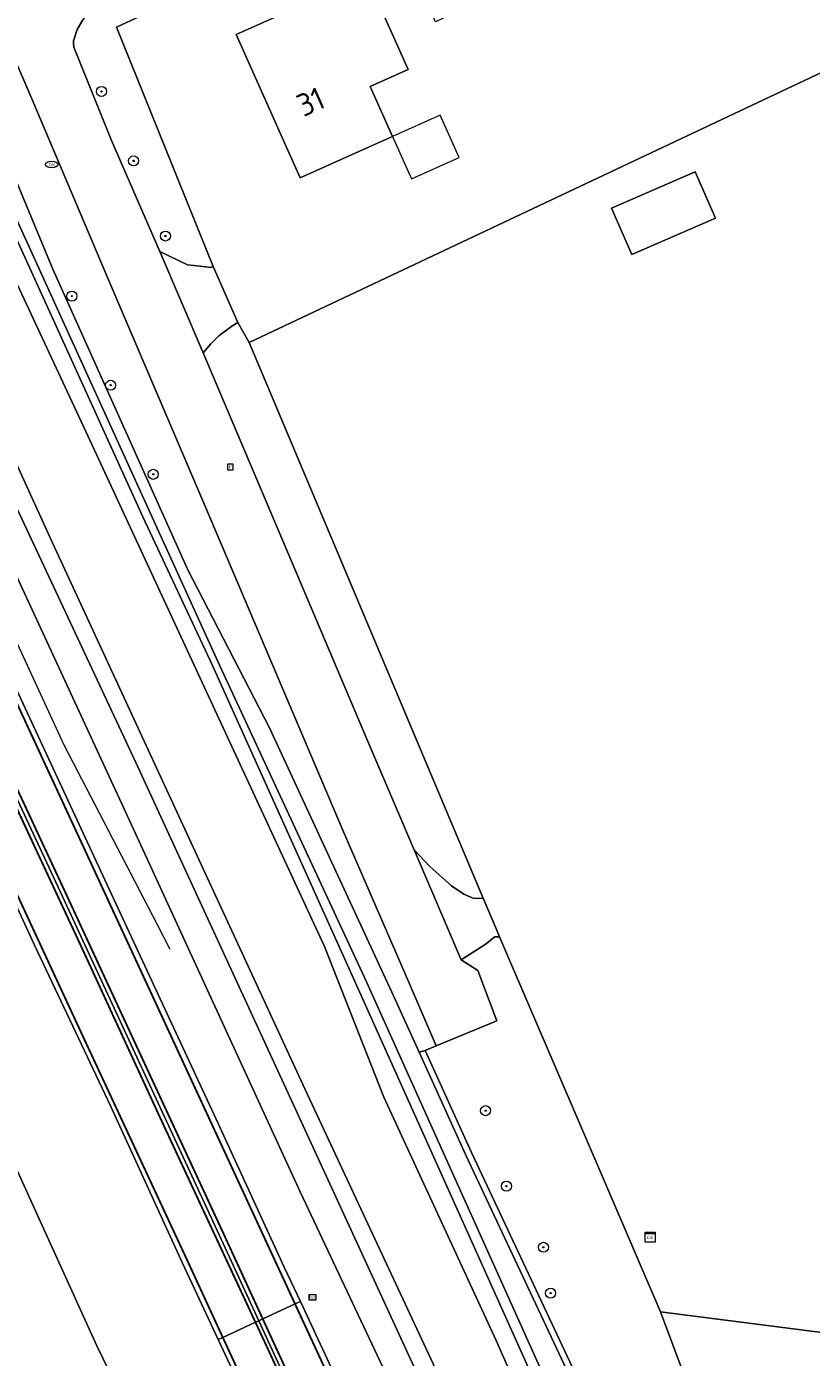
# Model space of a CAD drawing. Header units: metres. Extents: x 168032 to 180145, y 382923 to 399665.
# Tile 140 of 256: x 177609 to 177672, y 388114 to 388220. Entities that reach past the tile are written whole.
import ezdxf
from ezdxf.enums import TextEntityAlignment as Align

# ---------------------------------------------------------------- set-up
doc = ezdxf.new("R2010")
doc.units = ezdxf.units.M
doc.linetypes.add('VW-3-3_STREEP', pattern=[6, 3, -3])
doc.layers.get('0').update_dxf_attribs({"color": 8, "lineweight": 18})
for name, color, linetype, lineweight in [('B-WE-GR-BEPLANTING_CULTUUR_BOSPLANTSOEN-GV', 8, 'Continuous', 18), ('B-WE-GR-BOOM-S', 8, 'Continuous', 18), ('B-WE-GR-BOS_GEMENGD-GV', 8, 'Continuous', 18), ('B-WE-GR-GROENVOORZIENING-GV', 8, 'Continuous', 18), ('B-WE-IE-MEUBILAIR_WEGMEUBILAIR-G', 8, 'Continuous', 18), ('B-WE-IE-MEUBILAIR_WEGMEUBILAIR_PAAL-S', 8, 'Continuous', 18), ('B-WE-KL-DATA-S', 8, 'Continuous', 18), ('B-WE-KL-WATER-S', 8, 'Continuous', 18), ('B-WE-OG-BEBOUWING-GV', 8, 'Continuous', 18), ('B-WE-OG-BEBOUWING-T18', 8, 'Continuous', 18), ('B-WE-OG-BEBOUWING_LUIFEL-GV', 8, 'Continuous', 18), ('B-WE-OG-TERREIN_CULTUURSCHEIDING-GV', 8, 'Continuous', 18), ('B-WE-OG-TERREIN_ERF-GV', 8, 'Continuous', 18), ('B-WE-OG-WATER_SLOOT-GV', 8, 'Continuous', 18), ('B-WE-OG-WEG-GV', 8, 'Continuous', 18), ('B-WE-RI-GWA_RIOOLPUT-S', 8, 'Continuous', 18), ('B-WE-VH-VERHARDING_ASFALT-GV', 8, 'Continuous', 18), ('B-WE-VH-VERHARDING_BETONSTRAATSTEEN-GV', 8, 'Continuous', 18), ('B-WE-VW-MARKERING_LANGS_STREEP_33-G', 8, 'VW-3-3_STREEP', 13), ('B-WE-VW-MARKERING_LANGS_STREEP_DOORGETROKKEN_3X015-G', 8, 'Continuous', 13), ('B-WE-VW-MARKERING_PICTOGRAM-G', 8, 'Continuous', 18)]:
    doc.layers.add(name, color=color, linetype=linetype, lineweight=lineweight)
doc.styles.add('NLCS-ISO', font='NLCS-ISO.ttf')
doc.styles.add('NLCS-ISO-M200-T18', font='NLCS-ISO.ttf', dxfattribs={"height": 0.36})

# ---------------------------------------------------------------- blocks, each defined once
blk = doc.blocks.new('SKL-DATA_SIGNAAL_CAIKAST-SO')
at = {"color": 0, "linetype": 'ByBlock', "lineweight": 18}
for points in [[(-2, 2), (2, 2), (2, 1.68), (-2, 1.68)], [(-2, 1.52), (2, 1.52), (2, -2), (-2, -2)]]:
    blk.add_lwpolyline(points, close=True, dxfattribs=at)
at = {"color": 0, "linetype": 'ByBlock', "lineweight": 18, "style": 'NLCS-ISO'}
blk.add_text('cai', height=1.5, dxfattribs=at).set_placement((0, 0), align=Align.MIDDLE_CENTER)
blk = doc.blocks.new('SIE-WEG_PAAL_HECTOMETERPAAL-SO')
at = {"color": 0, "linetype": 'ByBlock', "lineweight": 18}
blk.add_lwpolyline([(-1.44375, -0.94375), (1.44375, -0.94375), (1.44375, 0.94375), (-1.44375, 0.94375)], close=True, dxfattribs=at)
at = {"color": 0, "linetype": 'ByBlock', "lineweight": 18, "style": 'NLCS-ISO'}
blk.add_text('hm', height=1.5, dxfattribs=at).set_placement((0, 0), align=Align.MIDDLE_CENTER)
at = {"style": 'NLCS-ISO'}
blk.add_attdef('WAARDE', (2.13125, -1.69375), '', height=1.5, dxfattribs=at)
blk = doc.blocks.new('SKL-WATER_BRANDKRAAN_BRANDPUT-SO')
at = {"color": 0, "linetype": 'ByBlock', "lineweight": 18}
blk.add_ellipse((0, 0), major_axis=(2.5, 0), ratio=0.54, dxfattribs=at)
at = {"color": 0, "linetype": 'ByBlock', "lineweight": 18, "style": 'NLCS-ISO'}
blk.add_text('bk', height=1.5, dxfattribs=at).set_placement((0.16, 0), align=Align.MIDDLE_CENTER)
blk = doc.blocks.new('SRI-PUT_INSPECTIEPUT_RIOOLPUT-SO')
at = {"color": 0, "linetype": 'ByBlock', "lineweight": 18}
blk.add_lwpolyline([(-1.12, -1.12), (1.12, -1.12), (1.12, 1.12), (-1.12, 1.12)], close=True, dxfattribs=at)
at = {"color": 0, "linetype": 'ByBlock', "lineweight": 18, "style": 'NLCS-ISO'}
blk.add_text('r', height=1.5, dxfattribs=at).set_placement((0, 0.28), align=Align.MIDDLE_CENTER)
blk = doc.blocks.new('SGR-BOOM_01-SO')
at = {"linetype": 'ByBlock', "lineweight": 18}
h = blk.add_hatch(color=0, dxfattribs=at)
h.dxf.hatch_style = 1
edge = h.paths.add_edge_path()
edge.add_arc((0, 0), 0.25, 0, 360)
at = {"color": 0, "linetype": 'ByBlock', "lineweight": 18}
for radius in [2, 0.25]:
    blk.add_circle((0, 0), radius, dxfattribs=at)

msp = doc.modelspace()

# ---------------------------------------------------------------- linework, layer by layer
at = {"layer": 'B-WE-GR-BEPLANTING_CULTUUR_BOSPLANTSOEN-GV', "flags": 128}
msp.add_lwpolyline([(177628.558, 388086.126), (177614.679, 388114.644), (177601.855, 388142.77), (177598.201, 388150.476), (177595.466, 388157.662), (177593.795, 388162.617), (177591.842, 388165.137), (177584.514, 388180.208), (177573.242, 388203.199), (177571.95, 388204.059), (177570.68, 388204.321), (177569.71, 388202.589), (177569.655, 388191.561), (177579.81, 388167.851), (177593.798, 388137.277), (177611.235, 388099.987)], dxfattribs=at)
at = {"layer": 'B-WE-GR-BOS_GEMENGD-GV', "flags": 128}
msp.add_lwpolyline([(177769.341, 388105.831), (177768.413, 388105.442), (177769.273, 388103.393), (177763.66, 388104.043), (177659.628, 388117.331), (177677.75, 388068.94), (177686.829, 388046.174), (177800.616, 388027.756), (177797.785, 388034.29), (177787.202, 388061.369), (177778.538, 388083.176)], close=True, dxfattribs=at)
at = {"layer": 'B-WE-GR-GROENVOORZIENING-GV', "flags": 128}
msp.add_lwpolyline([(177677.75, 388068.94), (177659.628, 388117.331), (177649.06, 388141.966), (177646.803, 388147.226), (177646.428, 388147.226), (177645.646, 388146.637), (177643.743, 388145.392), (177645.065, 388144.561), (177646.594, 388140.554), (177641.746, 388138.539), (177640.874, 388138.176), (177644.557, 388130.055), (177655.908, 388105.891), (177668.101, 388080.647), (177677.745, 388057.613), (177681.619, 388049.739), (177687.237, 388037.404), (177688.707, 388033.933), (177693.23, 388023.25), (177704.569, 387995.669), (177713.889, 387975.32), (177692.136, 388032.865), (177686.829, 388046.174)], close=True, dxfattribs=at)
at = {"layer": 'B-WE-IE-MEUBILAIR_WEGMEUBILAIR-G', "flags": 128}
msp.add_lwpolyline([(177569.095, 388256.754), (177577.925, 388236.182), (177583.428, 388223.877), (177585.851, 388218.645), (177589.085, 388211.66), (177590.101, 388209.465), (177591.076, 388207.359), (177601.406, 388185.195), (177606.305, 388174.966), (177612.033, 388162.544), (177619.489, 388148.234), (177620.513, 388146.262)], dxfattribs=at)
at = {"layer": 'B-WE-OG-BEBOUWING-GV', "flags": 128}
for points in [[(177636.179, 388223.811), (177632.257, 388222.057), (177625.781, 388219.161), (177630.889, 388207.741), (177636.344, 388210.18), (177638.274, 388211.043), (177636.493, 388215.024), (177639.506, 388216.371)], [(177657.347, 388201.629), (177664.023, 388204.523), (177662.419, 388208.227), (177655.742, 388205.33)]]:
    msp.add_lwpolyline(points, close=True, dxfattribs=at)
at = {"layer": 'B-WE-OG-BEBOUWING_LUIFEL-GV', "flags": 128}
msp.add_lwpolyline([(177638.274, 388211.043), (177639.784, 388207.665), (177643.573, 388209.359), (177642.062, 388212.737)], close=True, dxfattribs=at)
at = {"layer": 'B-WE-OG-TERREIN_CULTUURSCHEIDING-GV', "flags": 128}
for points in [[(177634.808, 388228.278), (177633.498, 388231.133), (177631.037, 388229.982), (177615.999, 388222.486), (177615.121, 388222.076), (177614.381, 388221.455), (177613.555, 388220.344), (177613.116, 388219.555), (177612.818, 388218.667), (177612.813, 388218.478), (177612.849, 388218.169), (177615.844, 388210.721), (177619.716, 388201.859), (177621.922, 388200.82), (177622.911, 388200.708), (177623.76, 388200.583), (177623.965, 388200.669), (177616.249, 388219.756), (177617.049, 388220.123)], [(177623.288, 388181.612), (177615.603, 388199.625), (177609.574, 388213.865), (177609.421, 388214.22), (177607.637, 388218.361), (177605.333, 388217.672), (177605.522, 388217.084), (177604.221, 388216.652), (177605.954, 388212.958), (177611.173, 388200.457), (177621.947, 388176.484), (177628.443, 388163.908), (177638.371, 388142.483), (177640.385, 388138.043), (177640.874, 388138.176), (177641.746, 388138.539), (177639.539, 388143.665), (177634.352, 388155.608)], [(177626.822, 388194.629), (177625.923, 388196.221), (177625.448, 388195.908), (177624.413, 388195.153), (177623.776, 388194.506), (177623.148, 388193.804), (177636.231, 388162.952), (177639.987, 388154.172), (177641.229, 388152.834), (177642.965, 388151.291), (177643.964, 388150.634), (177644.752, 388150.296), (177645.5, 388150.307), (177645.341, 388150.685)]]:
    msp.add_lwpolyline(points, close=True, dxfattribs=at)
at = {"layer": 'B-WE-OG-TERREIN_ERF-GV', "flags": 128}
for points in [[(177703.699, 388230.882), (177708.121, 388231.761), (177714.627, 388230.993), (177708.845, 388244.363), (177701.944, 388260.589), (177645.827, 388233.977), (177645.957, 388233.555), (177649.21, 388226.567), (177647.371, 388225.711), (177648.452, 388223.389), (177641.688, 388220.183), (177640.911, 388221.811), (177637.281, 388229.414), (177634.808, 388228.278), (177617.049, 388220.123), (177616.249, 388219.756), (177623.965, 388200.669), (177625.923, 388196.221), (177626.822, 388194.629)], [(177744.559, 388161.778), (177714.627, 388230.993), (177708.121, 388231.761), (177703.699, 388230.882), (177626.822, 388194.629), (177645.341, 388150.685), (177645.5, 388150.307), (177646.548, 388147.821), (177646.803, 388147.226), (177649.06, 388141.966), (177659.628, 388117.331), (177763.66, 388104.043), (177769.273, 388103.393), (177768.413, 388105.442), (177760.293, 388124.794), (177759.209, 388127.509), (177749.254, 388150.919), (177746.196, 388157.992)], [(177639.506, 388216.371), (177636.493, 388215.024), (177638.274, 388211.043), (177636.344, 388210.18), (177630.889, 388207.741), (177625.781, 388219.161), (177632.257, 388222.057), (177636.179, 388223.811)], [(177657.347, 388201.629), (177655.742, 388205.33), (177662.419, 388208.227), (177664.023, 388204.523)]]:
    msp.add_lwpolyline(points, close=True, dxfattribs=at)
at = {"layer": 'B-WE-OG-WATER_SLOOT-GV', "flags": 128}
for points in [[(177655.457, 388105.676), (177644.103, 388129.846), (177640.385, 388138.043), (177638.371, 388142.483), (177628.443, 388163.908), (177621.947, 388176.484), (177611.173, 388200.457), (177605.954, 388212.958), (177605.198, 388213.479), (177604.376, 388213.528), (177603.906, 388213.399), (177603.571, 388213.101), (177603.377, 388212.603), (177603.466, 388211.362), (177607.605, 388200.799), (177613.809, 388187.52), (177622.405, 388168.955), (177632.84, 388146.456), (177637.572, 388134.457), (177646.541, 388115.07), (177663.079, 388077.508)], [(177663.588, 388080.71), (177635.059, 388144.148), (177623.904, 388168.857), (177618.36, 388180.713), (177604.02, 388212.168), (177604.63, 388212.381), (177624.478, 388168.847), (177636.193, 388143.642), (177664.179, 388081.446)], [(177664.179, 388081.446), (177636.193, 388143.642), (177624.478, 388168.847), (177604.63, 388212.381), (177604.02, 388212.168), (177618.36, 388180.713), (177623.904, 388168.857), (177635.059, 388144.148), (177663.588, 388080.71)]]:
    msp.add_lwpolyline(points, dxfattribs=at)
at = {"layer": 'B-WE-OG-WEG-GV', "flags": 128}
for points in [[(177637.482, 388112.931), (177630.91, 388126.903), (177617.608, 388155.813), (177602.14, 388189.253), (177593.014, 388209.121), (177590.947, 388209.991), (177589.992, 388211.974), (177586.733, 388218.903), (177585.86, 388220.913), (177586.522, 388222.469), (177582.557, 388231.145), (177571.515, 388254.573), (177556.71, 388287.05), (177540.339, 388322.773)], [(177542.981, 388307.552), (177546.029, 388300.964), (177551.664, 388288.887), (177556.773, 388277.73), (177562.39, 388265.608), (177567.925, 388253.728), (177573.739, 388241.352), (177578.727, 388230.593), (177582.497, 388222.46), (177582.942, 388221.513), (177584.613, 388217.952), (177585.783, 388218.38), (177588.846, 388211.896), (177587.668, 388211.441), (177588.907, 388208.801), (177591.414, 388203.393), (177597.981, 388189.231), (177607.079, 388169.534), (177615.668, 388151.031), (177624.35, 388132.369), (177629.634, 388120.9), (177630.913, 388118.16), (177637.952, 388103.071)], [(177663.079, 388077.508), (177646.541, 388115.07), (177637.572, 388134.457), (177632.84, 388146.456), (177622.405, 388168.955), (177613.809, 388187.52), (177607.605, 388200.799), (177603.466, 388211.362), (177603.377, 388212.603), (177603.171, 388213.192), (177602.247, 388214.608), (177601.572, 388215.125), (177593.927, 388212.662), (177592.814, 388212.117), (177592.365, 388211.622), (177592.33, 388210.725), (177592.953, 388209.255), (177595.577, 388208.302), (177595.543, 388208.208), (177593.014, 388209.121), (177602.14, 388189.253), (177617.608, 388155.813), (177630.91, 388126.903), (177637.482, 388112.931)], [(177646.507, 388102.502), (177631.298, 388135.074), (177610.979, 388178.997), (177598.333, 388206.722), (177597.81, 388207.735), (177596.842, 388208.385), (177596.289, 388208.362), (177596.051, 388208.175), (177596.077, 388207.649), (177596.19, 388207.022), (177605.95, 388186.34), (177617.776, 388161.135), (177630.514, 388133.51), (177639.551, 388113.904), (177644.119, 388103.995)], [(177644.119, 388103.995), (177639.551, 388113.904), (177630.514, 388133.51), (177617.776, 388161.135), (177605.95, 388186.34), (177596.19, 388207.022), (177596.077, 388207.649), (177596.051, 388208.175), (177596.289, 388208.362), (177596.842, 388208.385), (177597.81, 388207.735), (177598.333, 388206.722), (177610.979, 388178.997), (177631.298, 388135.074), (177646.507, 388102.502)], [(177611.235, 388099.987), (177593.798, 388137.277), (177579.81, 388167.851), (177569.655, 388191.561), (177569.71, 388202.589), (177570.68, 388204.321), (177571.95, 388204.059), (177573.242, 388203.199), (177584.514, 388180.208), (177591.842, 388165.137), (177593.795, 388162.617), (177595.466, 388157.662), (177598.201, 388150.476), (177601.855, 388142.77), (177614.679, 388114.644), (177628.558, 388086.126)], [(177626.902, 388109.683), (177624.365, 388115.131), (177621.523, 388121.231), (177615.794, 388133.71), (177609.71, 388146.584), (177603.464, 388160.103)], [(177655.908, 388105.891), (177644.557, 388130.055), (177640.874, 388138.176), (177640.385, 388138.043), (177644.103, 388129.846), (177655.457, 388105.676)]]:
    msp.add_lwpolyline(points, dxfattribs=at)
at = {"layer": 'B-WE-VH-VERHARDING_ASFALT-GV', "flags": 128}
msp.add_lwpolyline([(177607.637, 388218.361), (177609.421, 388214.22), (177609.574, 388213.865), (177615.603, 388199.625), (177623.288, 388181.612), (177634.352, 388155.608), (177639.539, 388143.665), (177641.746, 388138.539), (177646.594, 388140.554), (177645.065, 388144.561), (177643.743, 388145.392), (177639.987, 388154.172), (177636.231, 388162.952), (177623.148, 388193.804), (177619.716, 388201.859), (177615.844, 388210.721), (177612.849, 388218.169), (177612.813, 388218.478), (177612.818, 388218.667), (177613.116, 388219.555), (177613.555, 388220.344)], dxfattribs=at)
for points in [[(177591.414, 388203.393), (177590.948, 388203.172), (177588.374, 388201.913), (177588.059, 388201.759), (177593.353, 388190.375), (177600.331, 388175.339), (177606.022, 388163.138), (177611.935, 388150.446), (177618.053, 388137.243), (177624.277, 388123.838), (177627.596, 388116.631), (177627.913, 388116.778), (177630.488, 388117.974), (177630.913, 388118.16), (177629.634, 388120.9), (177624.35, 388132.369), (177615.668, 388151.031), (177607.079, 388169.534), (177597.981, 388189.231)], [(177588.059, 388201.759), (177587.812, 388201.638), (177585.245, 388200.382), (177584.865, 388200.196), (177590.232, 388188.679), (177596.668, 388174.747), (177603.464, 388160.103), (177609.71, 388146.584), (177615.794, 388133.71), (177621.523, 388121.231), (177624.365, 388115.131), (177624.728, 388115.3), (177627.333, 388116.509), (177627.596, 388116.631), (177624.277, 388123.838), (177618.053, 388137.243), (177611.935, 388150.446), (177606.022, 388163.138), (177600.331, 388175.339), (177593.353, 388190.375)], [(177630.913, 388118.16), (177630.488, 388117.974), (177627.913, 388116.778), (177627.596, 388116.631), (177630.477, 388110.373), (177636.366, 388097.739), (177642.34, 388084.714), (177648.192, 388071.991), (177654.191, 388058.962), (177659.462, 388047.266), (177663.421, 388038.458), (177669.056, 388025.677), (177669.376, 388025.818), (177672.003, 388026.94), (177672.484, 388027.157), (177668.417, 388036.444), (177660.383, 388054.331), (177652.94, 388070.61), (177645.056, 388087.775), (177637.952, 388103.071)], [(177627.596, 388116.631), (177627.333, 388116.509), (177624.728, 388115.3), (177624.365, 388115.131), (177626.902, 388109.683), (177632.936, 388096.691), (177637.933, 388085.851), (177642.849, 388075.157), (177649.847, 388059.986), (177655.273, 388047.819), (177660.175, 388036.952), (177665.83, 388024.304), (177666.18, 388024.453), (177668.819, 388025.58), (177669.056, 388025.677), (177663.421, 388038.458), (177659.462, 388047.266), (177654.191, 388058.962), (177648.192, 388071.991), (177642.34, 388084.714), (177636.366, 388097.739), (177630.477, 388110.373)]]:
    msp.add_lwpolyline(points, close=True, dxfattribs=at)
at = {"layer": 'B-WE-VH-VERHARDING_BETONSTRAATSTEEN-GV', "flags": 128}
for points in [[(177623.965, 388200.669), (177623.76, 388200.583), (177622.911, 388200.708), (177621.922, 388200.82), (177619.716, 388201.859), (177623.148, 388193.804), (177623.776, 388194.506), (177624.413, 388195.153), (177625.448, 388195.908), (177625.923, 388196.221)], [(177642.965, 388151.291), (177641.229, 388152.834), (177639.987, 388154.172), (177643.743, 388145.392), (177645.646, 388146.637), (177646.428, 388147.226), (177646.803, 388147.226), (177646.548, 388147.821), (177645.5, 388150.307), (177644.752, 388150.296), (177643.964, 388150.634)]]:
    msp.add_lwpolyline(points, close=True, dxfattribs=at)
at = {"layer": 'B-WE-VW-MARKERING_LANGS_STREEP_33-G', "const_width": 0.15, "flags": 128}
for points in [[(177298.515, 388828.424), (177296.837, 388827.393), (177295.849, 388826.669), (177294.466, 388825.604), (177293.455, 388824.606), (177292.118, 388823.146), (177291.33, 388822.198), (177290.055, 388820.358), (177289.159, 388818.773), (177288.345, 388817.202), (177287.395, 388814.736), (177286.691, 388812.224), (177286.28, 388809.374), (177286.061, 388806.39), (177285.766, 388803.352), (177285.281, 388800.48), (177284.522, 388797.505), (177284.041, 388795.856), (177283.65, 388794.663), (177282.507, 388791.768), (177281.655, 388789.911), (177280.8, 388788.289), (177279.648, 388786.233), (177278.533, 388784.498), (177277.116, 388782.465), (177276.192, 388781.322), (177275.237, 388780.194), (177274.369, 388779.233), (177272.309, 388777.157), (177271.3, 388776.224), (177270.165, 388775.007), (177268.002, 388772.992), (177266.881, 388771.758), (177266.151, 388770.609), (177265.551, 388769.52), (177264.814, 388767.865), (177264.437, 388766.723), (177264.182, 388765.201), (177263.999, 388763.459), (177263.912, 388762.164), (177264.085, 388760.489), (177264.283, 388759.33), (177264.504, 388758.341), (177265.288, 388754.916), (177267.108, 388747.637), (177269.384, 388739.13), (177270.897, 388733.363), (177273.052, 388724.638), (177276.88, 388710.01), (177278.366, 388704.302), (177279.931, 388698.553), (177281.765, 388692.815), (177284.924, 388684.565), (177287.237, 388679.281), (177289.483, 388674.64), (177291.411, 388670.982), (177292.805, 388668.476), (177295.441, 388664.072), (177299.1, 388658.338), (177302.115, 388653.964), (177305.803, 388648.986), (177308.018, 388646.12), (177313.621, 388639.279), (177317.385, 388634.917), (177323.462, 388628.154), (177327.557, 388623.789), (177331.711, 388619.44), (177335.942, 388615.135), (177340.217, 388610.94), (177346.647, 388604.819), (177353.264, 388598.688), (177359.852, 388592.695), (177362.185, 388590.571), (177366.618, 388586.623), (177384.44, 388570.458), (177393.28, 388562.363), (177397.268, 388558.542), (177406.266, 388549.922), (177410.454, 388545.68), (177414.678, 388541.266), (177418.734, 388536.881), (177426.644, 388527.886), (177432.287, 388521.114), (177437.969, 388513.834), (177442.293, 388507.99), (177446.076, 388502.598), (177448.894, 388498.372), (177451.586, 388494.197), (177454.786, 388489.066), (177457.896, 388483.861), (177460.895, 388478.628), (177464.174, 388472.691), (177467.993, 388465.602), (177472.179, 388457.48), (177476.145, 388449.544), (177480.776, 388439.868), (177482.695, 388435.857), (177489.006, 388422.403), (177495.351, 388408.788), (177500.479, 388397.853), (177504.099, 388390.058), (177508.053, 388381.544), (177515.69, 388365.142), (177523.205, 388348.952), (177530.844, 388332.464), (177537.048, 388319.105), (177542.513, 388307.327), (177543.471, 388305.26), (177551.032, 388289.002), (177557.304, 388275.48), (177563.729, 388261.758), (177571.377, 388245.305), (177578.341, 388230.404), (177578.987, 388229.023), (177582.545, 388221.326), (177587.743, 388210.08), (177590.948, 388203.172), (177594.046, 388196.496), (177601.761, 388179.967), (177614.387, 388152.731), (177624.471, 388130.963), (177630.488, 388117.974), (177634.555, 388109.195), (177644.653, 388087.324), (177654.7, 388065.514), (177664.583, 388043.773), (177672.003, 388026.94), (177675.439, 388019.144), (177682.546, 388002.572), (177690.793, 387983.063), (177697.564, 387966.52), (177704.375, 387949.668), (177710.443, 387934.471), (177710.994, 387933.092), (177717.588, 387916.148), (177723.912, 387899.292), (177730.156, 387882.296), (177736.293, 387865.366), (177742.345, 387848.511), (177745.039, 387840.678), (177748.238, 387831.375), (177754.036, 387814.295), (177759.597, 387797.451), (177765.149, 387780.089), (177771.423, 387760.222), (177775.928, 387745.302), (177778.409, 387737.084), (177783.49, 387719.885), (177785.161, 387714.156), (177789.365, 387699.562), (177792.798, 387687.389), (177794.415, 387681.654), (177796.335, 387675.96), (177800.327, 387664.6), (177804.324, 387653.175), (177806.247, 387647.637), (177808.234, 387641.929), (177809.204, 387639.207), (177810.075, 387636.284), (177813.006, 387624.512), (177815.813, 387612.851), (177819.927, 387595.428), (177822.667, 387583.675), (177826.562, 387566.332), (177829.182, 387554.552), (177829.659, 387552.374), (177833.05, 387536.878), (177839.061, 387507.859), (177842.512, 387490.277), (177843.605, 387484.317), (177846.666, 387467.635), (177846.84, 387466.685), (177850.136, 387448.94), (177853.494, 387431.241), (177856.866, 387413.507), (177859.147, 387401.802), (177862.637, 387383.917), (177865.061, 387372.406), (177867.688, 387360.836), (177869.818, 387352.296), (177872.57, 387342.229), (177874.298, 387336.378), (177876.092, 387330.712), (177877.564, 387326.285), (177880.606, 387318.08), (177884.543, 387308.22), (177889.515, 387296.984), (177893.198, 387289.292), (177895.916, 387283.968), (177898.752, 387278.618), (177901.804, 387273.376), (177904.767, 387268.362), (177910.069, 387260.113), (177914.781, 387253.294), (177920.636, 387245.289), (177927.498, 387236.499), (177933.392, 387229.781), (177939.639, 387223.022), (177947.983, 387214.699), (177952.702, 387210.344), (177958.06, 387205.527), (177962.678, 387201.536), (177966.995, 387197.854), (177970.427, 387194.996), (177974.258, 387191.846), (177976.062, 387190.363), (177982.104, 387185.593), (177988.848, 387180.212), (177994.731, 387175.538), (178002.234, 387169.131), (178005.103, 387166.643), (178009.872, 387162.266), (178014.909, 387157.525), (178018.791, 387153.655), (178023.405, 387148.729), (178026.709, 387144.978), (178031.825, 387138.61), (178034.244, 387135.539), (178036.599, 387132.712), (178041.165, 387126.319), (178043.503, 387122.671), (178044.734, 387120.681), (178047.849, 387115.646), (178054.405, 387103.507), (178059.127, 387093.526), (178063.791, 387081.791), (178067.012, 387072.223), (178069.085, 387064.958), (178071.811, 387053.381), (178073.21, 387045.944), (178074.092, 387040.228), (178075.39, 387027.665), (178075.475, 387025.798), (178075.806, 387018.469), (178075.762, 387006.456), (178075.039, 386994.071), (178073.72, 386980.571), (178072.374, 386968.241), (178071.35, 386959.351), (178070.005, 386947.582), (178069.595, 386944.44), (178069.478, 386942.825), (178069.47, 386941.583), (178069.498, 386940.177), (178069.707, 386938.505), (178069.983, 386937.332), (178070.46, 386935.868)], [(177777.504, 387717.675), (177770.745, 387740.478), (177769.844, 387743.451), (177763.795, 387763.421), (177755.67, 387788.818), (177749.066, 387809), (177742.486, 387828.684), (177739.012, 387838.576), (177735.531, 387848.49), (177729.502, 387865.49), (177721.321, 387887.902), (177715.096, 387904.715), (177709.856, 387918.502), (177704.539, 387932.094), (177703.307, 387935.241), (177696.651, 387951.911), (177690.958, 387965.952), (177686.416, 387977.032), (177681.751, 387988.145), (177677.147, 387999.045), (177672.457, 388010.03), (177666.18, 388024.453), (177665.301, 388026.473), (177659.295, 388039.99), (177651.886, 388056.389), (177643.072, 388075.606), (177635.571, 388091.828), (177626.881, 388110.633), (177624.728, 388115.3), (177621.869, 388121.497), (177612.935, 388140.666), (177605.339, 388157.038), (177595.285, 388178.726), (177587.732, 388195.027), (177585.245, 388200.382), (177582.638, 388205.995), (177576.825, 388218.528), (177575.073, 388222.307), (177572.614, 388227.6), (177563.844, 388246.481), (177557.412, 388260.238), (177549.839, 388276.526), (177542.249, 388292.895), (177537.211, 388303.729), (177536.813, 388304.586), (177529.671, 388319.979), (177522.054, 388336.286), (177512.003, 388358.017), (177503.19, 388377.009), (177498.35, 388387.373), (177496.793, 388390.707), (177490.558, 388404.016), (177484.165, 388417.812), (177479.128, 388428.525), (177475.048, 388437.193), (177472.781, 388442.008), (177468.749, 388450.178), (177464.746, 388458.116), (177460.52, 388466.169), (177456.399, 388473.724), (177453.367, 388479.119), (177448.63, 388486.973), (177445.403, 388492.041), (177441.219, 388498.454), (177437.167, 388504.264), (177431.664, 388511.655), (177428.045, 388516.33), (177424.214, 388520.967), (177420.292, 388525.573), (177416.46, 388529.965), (177412.402, 388534.437), (177408.322, 388538.794), (177404.149, 388543.042), (177399.908, 388547.277), (177392.888, 388554.013), (177391.26, 388555.575), (177382.464, 388563.73), (177373.613, 388571.798), (177364.729, 388579.786), (177355.786, 388587.865), (177346.862, 388595.947), (177335.632, 388606.399), (177330.561, 388611.446), (177322.263, 388620.051), (177319.974, 388622.543), (177317.246, 388625.514), (177312.976, 388630.26), (177308.985, 388634.887), (177303.577, 388641.49), (177300.511, 388645.404), (177297.29, 388649.672), (177294.014, 388654.158), (177290.467, 388659.201), (177286.687, 388664.796), (177283.246, 388670.202), (177280.192, 388675.264), (177277.344, 388680.187), (177274.463, 388685.432), (177271.355, 388691.285), (177268.598, 388696.786), (177265.977, 388702.325), (177263.685, 388707.636), (177262.362, 388710.89), (177260.164, 388716.444), (177259.164, 388719.231), (177258.118, 388722.162), (177256.206, 388727.712), (177254.449, 388733.534), (177253.258, 388737.617), (177251.983, 388742.126), (177251.097, 388745.625), (177250.307, 388748.534), (177249.419, 388751.166), (177248.109, 388753.892), (177246.503, 388756.372), (177244.694, 388758.568), (177242.515, 388760.65), (177240.135, 388762.373), (177238.086, 388763.519), (177236.796, 388764.218), (177234.163, 388765.235), (177231.266, 388766.15), (177229.226, 388766.662), (177228.184, 388767.026), (177225.34, 388767.996), (177222.929, 388769.001), (177221.186, 388769.917), (177219.028, 388771.065), (177217.248, 388772.17), (177214.875, 388773.928), (177213.116, 388775.316), (177211.866, 388776.502), (177210.083, 388778.124), (177208.959, 388779.279), (177207.921, 388780.488), (177205.866, 388782.975), (177204.798, 388784.511), (177203.712, 388786.3), (177202.673, 388788.065), (177201.808, 388789.702), (177200.682, 388792.09), (177199.238, 388796.136), (177198.47, 388797.749), (177197.713, 388798.861), (177196.933, 388799.813), (177195.909, 388800.979), (177193.636, 388802.946), (177192.594, 388803.637), (177191.193, 388804.369), (177190.204, 388804.79), (177188.512, 388805.392), (177187.223, 388805.714), (177185.656, 388805.907), (177179.783, 388806.499), (177178.016, 388806.665)]]:
    msp.add_lwpolyline(points, dxfattribs=at)
at = {"layer": 'B-WE-VW-MARKERING_LANGS_STREEP_DOORGETROKKEN_3X015-G', "const_width": 0.15, "flags": 128}
for points in [[(177539.383, 388305.822), (177543.401, 388297.218), (177548.875, 388285.441), (177554.781, 388272.751), (177560.595, 388260.197), (177565.019, 388250.739), (177569.568, 388240.936), (177575.183, 388228.858), (177576.175, 388226.724), (177579.393, 388219.785), (177585.233, 388207.189), (177587.812, 388201.638), (177592.507, 388191.538), (177599.438, 388176.575), (177606.717, 388160.852), (177613.432, 388146.47), (177619.928, 388132.39), (177627.333, 388116.509), (177628.232, 388114.579), (177635.127, 388099.667)], [(177539.937, 388306.089), (177542.954, 388299.555), (177549.168, 388286.212), (177555.375, 388272.868), (177562.025, 388258.604), (177565.571, 388251.003), (177570.506, 388240.357), (177575.735, 388229.128), (177577.003, 388226.405), (177579.95, 388220.057), (177587.296, 388204.232), (177588.374, 388201.913), (177593.67, 388190.523), (177600.648, 388175.487), (177606.339, 388163.286), (177612.252, 388150.594), (177618.371, 388137.39), (177624.595, 388123.985), (177627.913, 388116.778), (177630.794, 388110.52)]]:
    msp.add_lwpolyline(points, dxfattribs=at)
at = {"layer": 'B-WE-VW-MARKERING_PICTOGRAM-G', "flags": 128}
for points in [[(177539.383, 388305.822), (177543.401, 388297.218), (177548.875, 388285.441), (177554.781, 388272.751), (177560.595, 388260.197), (177565.019, 388250.739), (177569.568, 388240.936), (177575.183, 388228.858), (177576.175, 388226.724), (177579.393, 388219.785), (177585.233, 388207.189), (177587.812, 388201.638), (177592.507, 388191.538), (177599.438, 388176.575), (177606.717, 388160.852), (177613.432, 388146.47), (177619.928, 388132.39), (177627.333, 388116.509), (177628.232, 388114.579), (177635.127, 388099.667)], [(177539.937, 388306.089), (177542.954, 388299.555), (177549.168, 388286.212), (177555.375, 388272.868), (177562.025, 388258.604), (177565.571, 388251.003), (177570.506, 388240.357), (177575.735, 388229.128), (177577.003, 388226.405), (177579.95, 388220.057), (177587.296, 388204.232), (177588.374, 388201.913), (177593.67, 388190.523), (177600.648, 388175.487), (177606.339, 388163.286), (177612.252, 388150.594), (177618.371, 388137.39), (177624.595, 388123.985), (177627.913, 388116.778), (177630.794, 388110.52)], [(177543.471, 388305.26), (177551.032, 388289.002), (177557.304, 388275.48), (177563.729, 388261.758), (177571.377, 388245.305), (177578.341, 388230.404), (177578.987, 388229.023), (177582.545, 388221.326), (177587.743, 388210.08), (177590.948, 388203.172), (177594.046, 388196.496), (177601.761, 388179.967), (177614.387, 388152.731), (177624.471, 388130.963), (177630.488, 388117.974), (177634.555, 388109.195)], [(177626.881, 388110.633), (177624.728, 388115.3), (177621.869, 388121.497), (177612.935, 388140.666), (177605.339, 388157.038), (177595.285, 388178.726), (177587.732, 388195.027), (177585.245, 388200.382), (177582.638, 388205.995), (177576.825, 388218.528), (177575.073, 388222.307), (177572.614, 388227.6), (177563.844, 388246.481), (177557.412, 388260.238), (177549.839, 388276.526), (177542.249, 388292.895), (177537.211, 388303.729)]]:
    msp.add_lwpolyline(points, dxfattribs=at)

# ---------------------------------------------------------------- block references
at = {"layer": 'B-WE-GR-BOOM-S', "xscale": 0.2, "yscale": 0.2, "zscale": 0.2}
for p in [(177615.054, 388214.633), (177617.612, 388209.089), (177620.148, 388203.104), (177612.687, 388198.31), (177615.778, 388191.211), (177619.178, 388184.108), (177645.69, 388133.379), (177647.351, 388127.364), (177650.301, 388122.487), (177650.876, 388118.831)]:
    msp.add_blockref('SGR-BOOM_01-SO', p, dxfattribs=at)
at = {"layer": 'B-WE-IE-MEUBILAIR_WEGMEUBILAIR_PAAL-S', "xscale": 0.2, "yscale": 0.2, "zscale": 0.2}
msp.add_blockref('SIE-WEG_PAAL_HECTOMETERPAAL-SO', (177631.889, 388118.499), dxfattribs=at)
at = {"layer": 'B-WE-KL-DATA-S', "xscale": 0.2, "yscale": 0.2, "zscale": 0.2}
msp.add_blockref('SKL-DATA_SIGNAAL_CAIKAST-SO', (177658.815, 388123.287), dxfattribs=at)
at = {"layer": 'B-WE-KL-WATER-S', "xscale": 0.2, "yscale": 0.2, "zscale": 0.2}
msp.add_blockref('SKL-WATER_BRANDKRAAN_BRANDPUT-SO', (177611.079, 388208.807), dxfattribs=at)
at = {"layer": 'B-WE-RI-GWA_RIOOLPUT-S', "xscale": 0.2, "yscale": 0.2, "zscale": 0.2}
msp.add_blockref('SRI-PUT_INSPECTIEPUT_RIOOLPUT-SO', (177625.323, 388184.681), dxfattribs=at)

# ---------------------------------------------------------------- texts
at = {"layer": 'B-WE-OG-BEBOUWING-T18', "style": 'NLCS-ISO-M200-T18'}
msp.add_text('31', height=1.8, rotation=24, dxfattribs=at).set_placement((177631.734, 388213.809), align=Align.MIDDLE)

doc.saveas('drawing.dxf')
